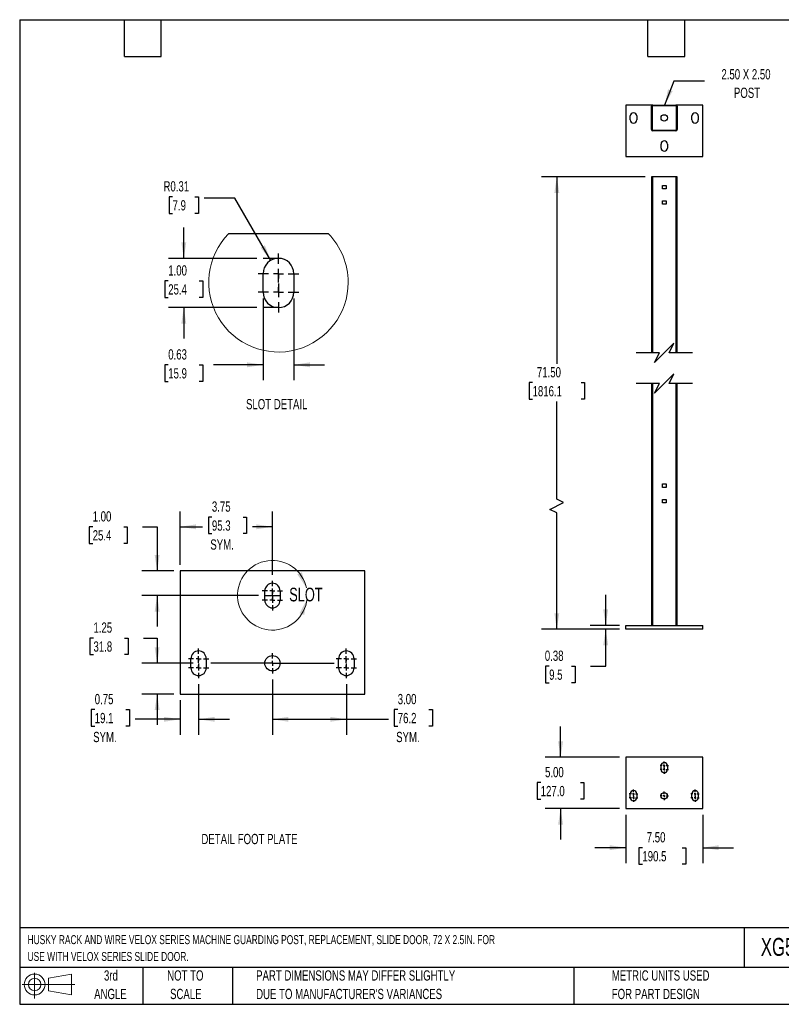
# Model space of a CAD drawing. Header units: inches. Extents: x 0.2 to 10.8, y 0.2 to 8.2.
# Tile 1 of 2: x 0.2 to 6.4, y 0.2 to 8.2. Entities that reach past the tile are written whole.
import ezdxf

# ---------------------------------------------------------------- set-up
doc = ezdxf.new("R2010")
doc.units = ezdxf.units.IN
doc.header["$MEASUREMENT"] = 0
doc.linetypes.add('CENTERX2', pattern=[0.8, 0.5, -0.1, 0.1, -0.1])
doc.layers.add('CENTER', color=40, linetype='CENTERX2')
doc.layers.add('DIMENSIONS', color=140, linetype='Continuous', lineweight=25)
doc.layers.add('TEXT', color=140, linetype='Continuous', lineweight=25)
doc.styles.add('SLDTEXTSTYLE0', font='TXT', dxfattribs={"width": 0.7})
doc.dimstyles.new('SLDDIMSTYLE0', dxfattribs={"dimtxt": 0.084961, "dimasz": 0.13, "dimexe": 0, "dimexo": 0.0625, "dimgap": 0.02124, "dimtad": 0, "dimtih": 1, "dimtoh": 1, "dimlfac": 12, "dimrnd": 1e-09, "dimzin": 4, "dimdsep": 46, "dimtxsty": 'SLDTEXTSTYLE0', "dimsah": 1, "dimcen": 0.09, "dimadec": 0, "dimazin": 1, "dimtfac": 1, "dimtofl": 0, "dimtmove": 0, "dimatfit": 3, "dimfxl": 0, "dimfrac": 2, "dimtolj": 1, "dimtzin": 12, "dimarcsym": 0})
doc.dimstyles.new('SLDDIMSTYLE1', dxfattribs={"dimtxt": 0.084961, "dimasz": 0.13, "dimexe": 0, "dimexo": 0.0625, "dimgap": 0.02124, "dimtad": 0, "dimtih": 1, "dimtoh": 1, "dimlfac": 12, "dimrnd": 1e-09, "dimdsep": 46, "dimtxsty": 'SLDTEXTSTYLE0', "dimsah": 1, "dimcen": 0.09, "dimadec": 0, "dimazin": 2, "dimtfac": 1, "dimtmove": 0, "dimatfit": 0, "dimfxl": 0, "dimfrac": 2, "dimtolj": 1, "dimtzin": 12, "dimarcsym": 0})
doc.dimstyles.new('SLDDIMSTYLE10', dxfattribs={"dimtxt": 0.084961, "dimasz": 0.13, "dimexe": 0, "dimexo": 0.0625, "dimgap": 0.02124, "dimtad": 0, "dimtih": 1, "dimtoh": 1, "dimlfac": 2.5, "dimrnd": 1e-09, "dimdsep": 46, "dimtxsty": 'SLDTEXTSTYLE0', "dimsah": 1, "dimcen": 0.09, "dimadec": 0, "dimazin": 2, "dimtfac": 1, "dimtmove": 0, "dimatfit": 0, "dimfxl": 0, "dimfrac": 2, "dimtolj": 1, "dimtzin": 12, "dimarcsym": 0})
doc.dimstyles.new('SLDDIMSTYLE2', dxfattribs={"dimtxt": 0.084961, "dimasz": 0.13, "dimexe": 0, "dimexo": 0.0625, "dimgap": 0.02124, "dimtad": 0, "dimtih": 1, "dimtoh": 1, "dimlfac": 12, "dimrnd": 1e-09, "dimzin": 4, "dimdsep": 46, "dimtxsty": 'SLDTEXTSTYLE0', "dimsah": 1, "dimcen": 0.09, "dimadec": 0, "dimazin": 1, "dimtfac": 1, "dimtmove": 0, "dimatfit": 0, "dimfxl": 0, "dimfrac": 2, "dimtolj": 1, "dimtzin": 12, "dimarcsym": 0})
doc.dimstyles.new('SLDDIMSTYLE3', dxfattribs={"dimtxt": 0.084961, "dimasz": 0.13, "dimexe": 0, "dimexo": 0.0625, "dimgap": 0.02124, "dimtad": 0, "dimtih": 1, "dimtoh": 1, "dimlfac": 5, "dimrnd": 1e-09, "dimzin": 12, "dimdsep": 46, "dimtxsty": 'SLDTEXTSTYLE0', "dimsah": 1, "dimcen": 0.09, "dimadec": 0, "dimazin": 3, "dimtfac": 1, "dimtmove": 0, "dimatfit": 0, "dimfxl": 0, "dimfrac": 2, "dimtolj": 1, "dimtzin": 12, "dimarcsym": 0})
doc.dimstyles.new('SLDDIMSTYLE4', dxfattribs={"dimtxt": 0.084961, "dimasz": 0.13, "dimexe": 0, "dimexo": 0.0625, "dimgap": 0.02124, "dimtad": 0, "dimtih": 1, "dimtoh": 1, "dimlfac": 5, "dimrnd": 1e-09, "dimzin": 4, "dimdsep": 46, "dimtxsty": 'SLDTEXTSTYLE0', "dimsah": 1, "dimcen": 0.09, "dimadec": 0, "dimazin": 1, "dimtfac": 1, "dimtmove": 0, "dimatfit": 0, "dimfxl": 0, "dimfrac": 2, "dimtolj": 1, "dimtzin": 12, "dimarcsym": 0})
doc.dimstyles.new('SLDDIMSTYLE5', dxfattribs={"dimtxt": 0.084961, "dimasz": 0.13, "dimexe": 0, "dimexo": 0.0625, "dimgap": 0.02124, "dimtad": 0, "dimtih": 1, "dimtoh": 1, "dimlfac": 5, "dimrnd": 1e-09, "dimdsep": 46, "dimtxsty": 'SLDTEXTSTYLE0', "dimsah": 1, "dimcen": 0.09, "dimadec": 0, "dimazin": 2, "dimtfac": 1, "dimtmove": 0, "dimatfit": 0, "dimfxl": 0, "dimfrac": 2, "dimtolj": 1, "dimtzin": 12, "dimarcsym": 0})
doc.dimstyles.new('SLDDIMSTYLE6', dxfattribs={"dimtxt": 0.084961, "dimasz": 0.13, "dimexe": 0, "dimexo": 0.0625, "dimgap": 0.02124, "dimtad": 0, "dimtih": 1, "dimtoh": 1, "dimlfac": 5, "dimrnd": 1e-09, "dimzin": 4, "dimdsep": 46, "dimtxsty": 'SLDTEXTSTYLE0', "dimsah": 1, "dimcen": 0.09, "dimadec": 0, "dimazin": 1, "dimtfac": 1, "dimtofl": 0, "dimtmove": 0, "dimatfit": 3, "dimfxl": 0, "dimfrac": 2, "dimtolj": 1, "dimtzin": 12, "dimarcsym": 0})
doc.dimstyles.new('SLDDIMSTYLE7', dxfattribs={"dimtxt": 0.084961, "dimasz": 0.13, "dimexe": 0, "dimexo": 0.0625, "dimgap": 0.02124, "dimtad": 0, "dimtih": 1, "dimtoh": 1, "dimlfac": 5, "dimrnd": 1e-09, "dimzin": 12, "dimdsep": 46, "dimtxsty": 'SLDTEXTSTYLE0', "dimsah": 1, "dimcen": 0.09, "dimadec": 0, "dimazin": 3, "dimtfac": 1, "dimtofl": 0, "dimtmove": 0, "dimatfit": 3, "dimfxl": 0, "dimfrac": 2, "dimtolj": 1, "dimtzin": 12, "dimarcsym": 0})
doc.dimstyles.new('SLDDIMSTYLE8', dxfattribs={"dimtxt": 0.084961, "dimasz": 0.13, "dimexe": 0, "dimexo": 0.0625, "dimgap": 0.02124, "dimtad": 0, "dimtih": 1, "dimtoh": 1, "dimlfac": 2.5, "dimrnd": 1e-09, "dimzin": 4, "dimdsep": 46, "dimtxsty": 'SLDTEXTSTYLE0', "dimsah": 1, "dimcen": 0.09, "dimadec": 0, "dimazin": 1, "dimtfac": 1, "dimtmove": 0, "dimatfit": 0, "dimfxl": 0, "dimfrac": 2, "dimtolj": 1, "dimtzin": 12, "dimarcsym": 0})
doc.dimstyles.new('SLDDIMSTYLE9', dxfattribs={"dimtxt": 0.084961, "dimasz": 0.13, "dimexe": 0, "dimexo": 0.0625, "dimgap": 0.02124, "dimtad": 0, "dimtih": 1, "dimtoh": 1, "dimlfac": 2.5, "dimrnd": 1e-09, "dimdsep": 46, "dimtxsty": 'SLDTEXTSTYLE0', "dimsah": 1, "dimcen": 0, "dimadec": 0, "dimazin": 2, "dimtfac": 1, "dimtofl": 0, "dimtmove": 0, "dimatfit": 3, "dimfxl": 0, "dimfrac": 2, "dimtolj": 1, "dimtzin": 12, "dimarcsym": 0})

# ---------------------------------------------------------------- blocks, each defined once
blk = doc.blocks.new('Block11')
at = {"color": 7, "linetype": 'Continuous', "lineweight": 18}
for p, q in [((0.1019, 0.2091), (0.1019, 0)), ((0.2157, 0.1641), (0.4006, 0.1981)), ((0.2157, 0.0628), (0.2157, 0.1641)), ((0.4006, 0.1981), (0.4006, 0.0288)), ((0, 0.1135), (0.4281, 0.1135)), ((0.2157, 0.0628), (0.4006, 0.0288))]:
    blk.add_line(p, q, dxfattribs=at)
for radius in [0.0846, 0.0506]:
    blk.add_circle((0.1019, 0.1135), radius, dxfattribs=at)
blk = doc.blocks.new('Block12')
at = {"color": 7, "linetype": 'Continuous'}
blk.add_blockref('Block11', (0, 0), dxfattribs=at)
blk = doc.blocks.new('_D')
at = {"layer": 'DIMENSIONS'}
for p, q in [((5.3301, 6.9728), (4.4868, 6.9728)), ((4.6118, 6.9728), (4.6118, 5.4551)), ((4.4149, 5.301), (4.3863, 5.301)), ((4.3863, 5.301), (4.3863, 5.166)), ((4.8087, 5.301), (4.8372, 5.301)), ((4.8372, 5.301), (4.8372, 5.166)), ((4.3863, 5.166), (4.4149, 5.166)), ((4.6118, 4.3544), (4.6118, 5.147)), ((4.8372, 5.166), (4.8087, 5.166)), ((4.5562, 4.2711), (4.6673, 4.3266)), ((4.6673, 4.3266), (4.6118, 4.3544)), ((4.6118, 4.2433), (4.5562, 4.2711)), ((4.6118, 3.2967), (4.6118, 4.2433)), ((5.1218, 3.2967), (4.4868, 3.2967))]:
    blk.add_line(p, q, dxfattribs=at)
for points in [[(4.6118, 6.9728), (4.5918, 6.8428), (4.6318, 6.8428)], [(4.6118, 3.2967), (4.6318, 3.4267), (4.5918, 3.4267)]]:
    blk.add_solid(points, dxfattribs=at)
at = {"layer": 'DIMENSIONS', "char_height": 0.08333, "attachment_point": 1, "style": 'SLDTEXTSTYLE0'}
for s, insert in [('71.50', (4.4502, 5.4275)), ('1816.1', (4.4149, 5.2734))]:
    blk.add_mtext(s, dxfattribs=dict(at, insert=insert))
blk = doc.blocks.new('_D_1')
at = {"layer": 'DIMENSIONS'}
for p, q in [((5.0087, 3.3279), (5.0087, 3.5779)), ((5.1218, 3.3279), (4.8837, 3.3279)), ((5.1218, 3.2967), (4.8837, 3.2967)), ((5.0087, 2.9975), (5.0087, 3.2967)), ((4.5496, 2.9975), (4.5211, 2.9975)), ((4.5211, 2.9975), (4.5211, 2.8624)), ((4.7314, 2.9975), (4.7599, 2.9975)), ((4.7599, 2.9975), (4.7599, 2.8624)), ((4.8845, 2.9975), (5.0087, 2.9975)), ((4.5211, 2.8624), (4.5496, 2.8624)), ((4.7599, 2.8624), (4.7314, 2.8624))]:
    blk.add_line(p, q, dxfattribs=at)
for points in [[(5.0087, 3.3279), (5.0287, 3.4579), (4.9887, 3.4579)], [(5.0087, 3.2967), (4.9887, 3.1667), (5.0287, 3.1667)]]:
    blk.add_solid(points, dxfattribs=at)
at = {"layer": 'DIMENSIONS', "char_height": 0.08333, "attachment_point": 1, "style": 'SLDTEXTSTYLE0'}
for s, insert in [('0.38', (4.5143, 3.1239)), ('9.5', (4.5496, 2.9699))]:
    blk.add_mtext(s, dxfattribs=dict(at, insert=insert))
blk = doc.blocks.new('_D_2')
at = {"layer": 'DIMENSIONS'}
for p, q in [((4.6423, 2.2568), (4.6423, 2.5068)), ((5.1218, 2.2568), (4.5173, 2.2568)), ((4.4808, 2.0519), (4.4522, 2.0519)), ((4.4522, 2.0519), (4.4522, 1.9168)), ((4.8039, 2.0519), (4.8324, 2.0519)), ((4.8324, 2.0519), (4.8324, 1.9168)), ((4.4522, 1.9168), (4.4808, 1.9168)), ((5.1218, 1.8401), (4.5173, 1.8401)), ((4.6423, 1.8401), (4.6423, 1.5901)), ((4.8324, 1.9168), (4.8039, 1.9168))]:
    blk.add_line(p, q, dxfattribs=at)
for points in [[(4.6423, 2.2568), (4.6623, 2.3868), (4.6223, 2.3868)], [(4.6423, 1.8401), (4.6223, 1.7101), (4.6623, 1.7101)]]:
    blk.add_solid(points, dxfattribs=at)
at = {"layer": 'DIMENSIONS', "char_height": 0.08333, "attachment_point": 1, "style": 'SLDTEXTSTYLE0'}
for s, insert in [('5.00', (4.5161, 2.1783)), ('127.0', (4.4808, 2.0243))]:
    blk.add_mtext(s, dxfattribs=dict(at, insert=insert))
blk = doc.blocks.new('_D_3')
at = {"layer": 'DIMENSIONS'}
for p, q in [((5.1718, 1.7901), (5.1718, 1.3975)), ((5.7968, 1.7901), (5.7968, 1.3975)), ((5.1718, 1.5225), (4.9218, 1.5225)), ((5.3066, 1.5225), (5.2781, 1.5225)), ((5.2781, 1.5225), (5.2781, 1.3875)), ((5.6298, 1.5225), (5.6583, 1.5225)), ((5.6583, 1.5225), (5.6583, 1.3875)), ((5.7968, 1.5225), (6.0468, 1.5225)), ((5.2781, 1.3875), (5.3066, 1.3875)), ((5.6583, 1.3875), (5.6298, 1.3875))]:
    blk.add_line(p, q, dxfattribs=at)
for points in [[(5.1718, 1.5225), (5.0418, 1.5425), (5.0418, 1.5025)], [(5.7968, 1.5225), (5.9268, 1.5025), (5.9268, 1.5425)]]:
    blk.add_solid(points, dxfattribs=at)
at = {"layer": 'DIMENSIONS', "char_height": 0.08333, "attachment_point": 1, "style": 'SLDTEXTSTYLE0'}
for s, insert in [('7.50', (5.342, 1.6489)), ('190.5', (5.3066, 1.4949))]:
    blk.add_mtext(s, dxfattribs=dict(at, insert=insert))
blk = doc.blocks.new('SW_CENTERMARKSYMBOL_0')
at = {"layer": 'CENTER', "color": 0}
for p, q in [((-0.0167, 0), (-0.0344, 0)), ((0, 0), (-0.0083, 0)), ((0, 0.0167), (0, 0.0344)), ((0, 0), (0, 0.0083)), ((0, 0), (0, -0.0083)), ((0, 0), (0.0083, 0)), ((0.0167, 0), (0.0344, 0)), ((0, -0.0167), (0, -0.0344))]:
    blk.add_line(p, q, dxfattribs=at)
blk = doc.blocks.new('SW_CENTERMARKSYMBOL_1')
at = {"layer": 'CENTER', "color": 0}
for p, q in [((-0.0167, 0), (-0.0344, 0)), ((0, 0), (-0.0083, 0)), ((0, 0.0167), (0, 0.0344)), ((0, 0), (0, 0.0083)), ((0, 0), (0, -0.0083)), ((0, 0), (0.0083, 0)), ((0.0167, 0), (0.0344, 0)), ((0, -0.0167), (0, -0.0344))]:
    blk.add_line(p, q, dxfattribs=at)
blk = doc.blocks.new('SW_CENTERMARKSYMBOL_2')
at = {"layer": 'CENTER', "color": 0}
for p, q in [((-0.0167, 0), (-0.0344, 0)), ((0, 0), (-0.0083, 0)), ((0, 0.0167), (0, 0.0344)), ((0, 0), (0, 0.0083)), ((0, 0), (0, -0.0083)), ((0, 0), (0.0083, 0)), ((0.0167, 0), (0.0344, 0)), ((0, -0.0167), (0, -0.0344))]:
    blk.add_line(p, q, dxfattribs=at)
blk = doc.blocks.new('SW_CENTERMARKSYMBOL_3')
at = {"layer": 'CENTER', "color": 0}
for p, q in [((-0.0167, 0), (-0.0344, 0)), ((0, 0), (-0.0083, 0)), ((0, 0.0167), (0, 0.0344)), ((0, 0), (0, 0.0083)), ((0, 0), (0, -0.0083)), ((0, 0), (0.0083, 0)), ((0.0167, 0), (0.0344, 0)), ((0, -0.0167), (0, -0.0344))]:
    blk.add_line(p, q, dxfattribs=at)
blk = doc.blocks.new('SW_CENTERMARKSYMBOL_4')
at = {"layer": 'CENTER', "color": 0}
for p, q in [((-0.0167, 0), (-0.0344, 0)), ((0, 0), (-0.0083, 0)), ((0, 0.0167), (0, 0.0344)), ((0, 0), (0, 0.0083)), ((0, 0), (0, -0.0083)), ((0, 0), (0.0083, 0)), ((0.0167, 0), (0.0344, 0)), ((0, -0.0167), (0, -0.0344))]:
    blk.add_line(p, q, dxfattribs=at)
blk = doc.blocks.new('SW_CENTERMARKSYMBOL_5')
at = {"layer": 'CENTER', "color": 0}
for p, q in [((-0.0167, 0), (-0.0344, 0)), ((0, 0), (-0.0083, 0)), ((0, 0.0167), (0, 0.0344)), ((0, 0), (0, 0.0083)), ((0, 0), (0, -0.0083)), ((0, 0), (0.0083, 0)), ((0.0167, 0), (0.0344, 0)), ((0, -0.0167), (0, -0.0344))]:
    blk.add_line(p, q, dxfattribs=at)
blk = doc.blocks.new('SW_CENTERMARKSYMBOL_6')
at = {"layer": 'CENTER', "color": 0}
for p, q in [((-0.0167, 0), (-0.0344, 0)), ((0, 0), (-0.0083, 0)), ((0, 0.0167), (0, 0.0344)), ((0, 0), (0, 0.0083)), ((0, 0), (0, -0.0083)), ((0, 0), (0.0083, 0)), ((0.0167, 0), (0.0344, 0)), ((0, -0.0167), (0, -0.0344))]:
    blk.add_line(p, q, dxfattribs=at)
blk = doc.blocks.new('_D_4')
at = {"layer": 'DIMENSIONS'}
for p, q in [((0.849, 3.2262), (0.8205, 3.2262)), ((0.8205, 3.2262), (0.8205, 3.0912)), ((1.1015, 3.2262), (1.13, 3.2262)), ((1.13, 3.2262), (1.13, 3.0912)), ((1.2547, 3.2262), (1.3661, 3.2262)), ((1.3661, 3.2262), (1.3661, 3.0208)), ((0.8205, 3.0912), (0.849, 3.0912)), ((1.13, 3.0912), (1.1015, 3.0912)), ((1.659, 3.0208), (1.2411, 3.0208)), ((1.5025, 2.7708), (1.2411, 2.7708)), ((1.3661, 2.7708), (1.3661, 2.5208))]:
    blk.add_line(p, q, dxfattribs=at)
for points in [[(1.3661, 3.0208), (1.3861, 3.1508), (1.3461, 3.1508)], [(1.3661, 2.7708), (1.3461, 2.6408), (1.3861, 2.6408)]]:
    blk.add_solid(points, dxfattribs=at)
at = {"layer": 'DIMENSIONS', "char_height": 0.08333, "attachment_point": 1, "style": 'SLDTEXTSTYLE0'}
for s, insert in [('1.25', (0.849, 3.3527)), ('31.8', (0.849, 3.1986))]:
    blk.add_mtext(s, dxfattribs=dict(at, insert=insert))
blk = doc.blocks.new('_D_5')
at = {"layer": 'DIMENSIONS'}
for p, q in [((0.8426, 4.1297), (0.814, 4.1297)), ((0.814, 4.1297), (0.814, 3.9947)), ((1.095, 4.1297), (1.1236, 4.1297)), ((1.1236, 4.1297), (1.1236, 3.9947)), ((1.2482, 4.1297), (1.3661, 4.1297)), ((1.3661, 4.1297), (1.3661, 3.7708)), ((0.814, 3.9947), (0.8426, 3.9947)), ((1.1236, 3.9947), (1.095, 3.9947)), ((1.5025, 3.7708), (1.2411, 3.7708)), ((2.19, 3.5708), (1.2411, 3.5708)), ((1.3661, 3.5708), (1.3661, 3.3208))]:
    blk.add_line(p, q, dxfattribs=at)
for points in [[(1.3661, 3.7708), (1.3861, 3.9008), (1.3461, 3.9008)], [(1.3661, 3.5708), (1.3461, 3.4408), (1.3861, 3.4408)]]:
    blk.add_solid(points, dxfattribs=at)
at = {"layer": 'DIMENSIONS', "char_height": 0.08333, "attachment_point": 1, "style": 'SLDTEXTSTYLE0'}
for s, insert in [('1.00', (0.8426, 4.2561)), ('25.4', (0.8426, 4.1021))]:
    blk.add_mtext(s, dxfattribs=dict(at, insert=insert))
blk = doc.blocks.new('_D_6')
at = {"layer": 'DIMENSIONS'}
for p, q in [((1.7025, 2.8508), (1.7025, 2.4407)), ((1.5525, 2.7208), (1.5525, 2.4407)), ((0.8593, 2.6452), (0.8308, 2.6452)), ((0.8308, 2.6452), (0.8308, 2.5101)), ((1.1118, 2.6452), (1.1403, 2.6452)), ((1.1403, 2.6452), (1.1403, 2.5101)), ((1.5525, 2.5657), (1.1879, 2.5657)), ((1.7025, 2.5657), (1.9525, 2.5657)), ((0.8308, 2.5101), (0.8593, 2.5101)), ((1.1403, 2.5101), (1.1118, 2.5101))]:
    blk.add_line(p, q, dxfattribs=at)
for points in [[(1.5525, 2.5657), (1.4225, 2.5857), (1.4225, 2.5457)], [(1.7025, 2.5657), (1.8325, 2.5457), (1.8325, 2.5857)]]:
    blk.add_solid(points, dxfattribs=at)
at = {"layer": 'DIMENSIONS', "char_height": 0.08333, "attachment_point": 1, "style": 'SLDTEXTSTYLE0'}
for s, insert in [('0.75', (0.8593, 2.7716)), ('19.1', (0.8593, 2.6176)), ('SYM.', (0.8464, 2.4635))]:
    blk.add_mtext(s, dxfattribs=dict(at, insert=insert))
blk = doc.blocks.new('_D_7')
at = {"layer": 'DIMENSIONS'}
for p, q in [((2.3025, 2.8883), (2.3025, 2.4407)), ((2.9025, 2.8508), (2.9025, 2.4407)), ((3.3199, 2.6452), (3.2914, 2.6452)), ((3.2914, 2.6452), (3.2914, 2.5101)), ((3.5724, 2.6452), (3.6009, 2.6452)), ((3.6009, 2.6452), (3.6009, 2.5101)), ((2.3025, 2.5657), (2.9025, 2.5657)), ((2.9025, 2.5657), (3.2438, 2.5657)), ((3.2914, 2.5101), (3.3199, 2.5101)), ((3.6009, 2.5101), (3.5724, 2.5101))]:
    blk.add_line(p, q, dxfattribs=at)
for points in [[(2.3025, 2.5657), (2.4325, 2.5457), (2.4325, 2.5857)], [(2.9025, 2.5657), (2.7725, 2.5857), (2.7725, 2.5457)]]:
    blk.add_solid(points, dxfattribs=at)
at = {"layer": 'DIMENSIONS', "char_height": 0.08333, "attachment_point": 1, "style": 'SLDTEXTSTYLE0'}
for s, insert in [('3.00', (3.3199, 2.7716)), ('76.2', (3.3199, 2.6176)), ('SYM.', (3.307, 2.4635))]:
    blk.add_mtext(s, dxfattribs=dict(at, insert=insert))
blk = doc.blocks.new('_D_8')
at = {"layer": 'DIMENSIONS'}
for p, q in [((1.5525, 3.8208), (1.5525, 4.2547)), ((2.3025, 3.7408), (2.3025, 4.2547)), ((1.8109, 4.2092), (1.7824, 4.2092)), ((1.7824, 4.2092), (1.7824, 4.0741)), ((2.0634, 4.2092), (2.0919, 4.2092)), ((2.0919, 4.2092), (2.0919, 4.0741)), ((1.5525, 4.1297), (1.7348, 4.1297)), ((2.3025, 4.1297), (2.1395, 4.1297)), ((1.7824, 4.0741), (1.8109, 4.0741)), ((2.0919, 4.0741), (2.0634, 4.0741))]:
    blk.add_line(p, q, dxfattribs=at)
for points in [[(1.5525, 4.1297), (1.6825, 4.1097), (1.6825, 4.1497)], [(2.3025, 4.1297), (2.1725, 4.1497), (2.1725, 4.1097)]]:
    blk.add_solid(points, dxfattribs=at)
at = {"layer": 'DIMENSIONS', "char_height": 0.08333, "attachment_point": 1, "style": 'SLDTEXTSTYLE0'}
for s, insert in [('3.75', (1.8109, 4.3356)), ('95.3', (1.8109, 4.1816)), ('SYM.', (1.7979, 4.0275))]:
    blk.add_mtext(s, dxfattribs=dict(at, insert=insert))
blk = doc.blocks.new('SW_CENTERMARKSYMBOL_7')
at = {"layer": 'CENTER', "color": 0}
for p, q in [((0, 0.04), (0, 0.0825)), ((-0.04, 0), (-0.0825, 0)), ((0, 0), (-0.02, 0)), ((0, 0), (0, 0.02)), ((0, 0), (0, -0.02)), ((0, 0), (0.02, 0)), ((0.04, 0), (0.0825, 0)), ((0, -0.04), (0, -0.0825))]:
    blk.add_line(p, q, dxfattribs=at)
blk = doc.blocks.new('SW_CENTERMARKSYMBOL_8')
at = {"layer": 'CENTER', "color": 0}
for p, q in [((0, 0.04), (0, 0.0825)), ((-0.04, 0), (-0.0825, 0)), ((0, 0), (-0.02, 0)), ((0, 0), (0, 0.02)), ((0, 0), (0, -0.02)), ((0, 0), (0.02, 0)), ((0.04, 0), (0.0825, 0)), ((0, -0.04), (0, -0.0825))]:
    blk.add_line(p, q, dxfattribs=at)
blk = doc.blocks.new('SW_CENTERMARKSYMBOL_9')
at = {"layer": 'CENTER', "color": 0}
for p, q in [((0, 0.04), (0, 0.0825)), ((-0.04, 0), (-0.0825, 0)), ((0, 0), (-0.02, 0)), ((0, 0), (0, 0.02)), ((0, 0), (0, -0.02)), ((0, 0), (0.02, 0)), ((0.04, 0), (0.0825, 0)), ((0, -0.04), (0, -0.0825))]:
    blk.add_line(p, q, dxfattribs=at)
blk = doc.blocks.new('SW_CENTERMARKSYMBOL_10')
at = {"layer": 'CENTER', "color": 0}
for p, q in [((0, 0.04), (0, 0.0825)), ((-0.04, 0), (-0.0825, 0)), ((0, 0), (-0.02, 0)), ((0, 0), (0, 0.02)), ((0, 0), (0, -0.02)), ((0, 0), (0.02, 0)), ((0.04, 0), (0.0825, 0)), ((0, -0.04), (0, -0.0825))]:
    blk.add_line(p, q, dxfattribs=at)
blk = doc.blocks.new('SW_CENTERMARKSYMBOL_11')
at = {"layer": 'CENTER', "color": 0}
for p, q in [((0, 0.04), (0, 0.0825)), ((-0.04, 0), (-0.0825, 0)), ((0, 0), (-0.02, 0)), ((0, 0), (0, 0.02)), ((0, 0), (0, -0.02)), ((0, 0), (0.02, 0)), ((0.04, 0), (0.0825, 0)), ((0, -0.04), (0, -0.0825))]:
    blk.add_line(p, q, dxfattribs=at)
blk = doc.blocks.new('SW_CENTERMARKSYMBOL_12')
at = {"layer": 'CENTER', "color": 0}
for p, q in [((0, 0.04), (0, 0.0825)), ((-0.04, 0), (-0.0825, 0)), ((0, 0), (-0.02, 0)), ((0, 0), (0, 0.02)), ((0, 0), (0, -0.02)), ((0, 0), (0.02, 0)), ((0.04, 0), (0.0825, 0)), ((0, -0.04), (0, -0.0825))]:
    blk.add_line(p, q, dxfattribs=at)
blk = doc.blocks.new('SW_CENTERMARKSYMBOL_13')
at = {"layer": 'CENTER', "color": 0}
for p, q in [((0, 0.04), (0, 0.0825)), ((-0.04, 0), (-0.0825, 0)), ((0, 0), (-0.02, 0)), ((0, 0), (0, 0.02)), ((0, 0), (0, -0.02)), ((0, 0), (0.02, 0)), ((0.04, 0), (0.0825, 0)), ((0, -0.04), (0, -0.0825))]:
    blk.add_line(p, q, dxfattribs=at)
blk = doc.blocks.new('_D_9')
at = {"layer": 'DIMENSIONS'}
for p, q in [((1.5825, 6.311), (1.5825, 6.561)), ((2.1764, 6.311), (1.4575, 6.311)), ((1.4562, 6.1281), (1.4277, 6.1281)), ((1.4277, 6.1281), (1.4277, 5.9931)), ((1.7087, 6.1281), (1.7372, 6.1281)), ((1.7372, 6.1281), (1.7372, 5.9931)), ((1.4277, 5.9931), (1.4562, 5.9931)), ((1.7372, 5.9931), (1.7087, 5.9931)), ((2.1764, 5.911), (1.4575, 5.911)), ((1.5825, 5.911), (1.5825, 5.661))]:
    blk.add_line(p, q, dxfattribs=at)
for points in [[(1.5825, 6.311), (1.6025, 6.441), (1.5625, 6.441)], [(1.5825, 5.911), (1.5625, 5.781), (1.6025, 5.781)]]:
    blk.add_solid(points, dxfattribs=at)
at = {"layer": 'DIMENSIONS', "char_height": 0.08333, "attachment_point": 1, "style": 'SLDTEXTSTYLE0'}
for s, insert in [('1.00', (1.4562, 6.2546)), ('25.4', (1.4562, 6.1005))]:
    blk.add_mtext(s, dxfattribs=dict(at, insert=insert))
blk = doc.blocks.new('_D_10')
at = {"layer": 'DIMENSIONS'}
for p, q in [((1.4916, 6.8112), (1.463, 6.8112)), ((1.463, 6.8112), (1.463, 6.6762)), ((1.6733, 6.8112), (1.7019, 6.8112)), ((1.7019, 6.8112), (1.7019, 6.6762)), ((1.9973, 6.7993), (1.7473, 6.7993)), ((2.2889, 6.2942), (1.9973, 6.7993)), ((1.463, 6.6762), (1.4916, 6.6762)), ((1.7019, 6.6762), (1.6733, 6.6762))]:
    blk.add_line(p, q, dxfattribs=at)
blk.add_solid([(2.2889, 6.2942), (2.2412, 6.4168), (2.2066, 6.3968)], dxfattribs=at)
at = {"layer": 'DIMENSIONS', "char_height": 0.08333, "attachment_point": 1, "style": 'SLDTEXTSTYLE0'}
for s, insert in [('R0.31', (1.4176, 6.9377)), ('7.9', (1.4916, 6.7836))]:
    blk.add_mtext(s, dxfattribs=dict(at, insert=insert))
blk = doc.blocks.new('_D_11')
at = {"layer": 'DIMENSIONS'}
for p, q in [((2.2264, 5.986), (2.2264, 5.3209)), ((2.4764, 5.986), (2.4764, 5.3209)), ((1.4562, 5.4459), (1.4277, 5.4459)), ((1.4277, 5.4459), (1.4277, 5.3109)), ((1.7087, 5.4459), (1.7372, 5.4459)), ((1.7372, 5.4459), (1.7372, 5.3109)), ((2.2264, 5.4459), (1.8238, 5.4459)), ((2.4764, 5.4459), (2.7264, 5.4459)), ((1.4277, 5.3109), (1.4562, 5.3109)), ((1.7372, 5.3109), (1.7087, 5.3109))]:
    blk.add_line(p, q, dxfattribs=at)
for points in [[(2.2264, 5.4459), (2.0964, 5.4659), (2.0964, 5.4259)], [(2.4764, 5.4459), (2.6064, 5.4259), (2.6064, 5.4659)]]:
    blk.add_solid(points, dxfattribs=at)
at = {"layer": 'DIMENSIONS', "char_height": 0.08333, "attachment_point": 1, "style": 'SLDTEXTSTYLE0'}
for s, insert in [('0.63', (1.4562, 5.5723)), ('15.9', (1.4562, 5.4183))]:
    blk.add_mtext(s, dxfattribs=dict(at, insert=insert))
blk = doc.blocks.new('SW_CENTERMARKSYMBOL_14')
at = {"layer": 'CENTER', "color": 0}
for p, q in [((0, 0.08), (0, 0.165)), ((-0.08, 0), (-0.165, 0)), ((0, 0), (-0.04, 0)), ((0, 0), (0, 0.04)), ((0, 0), (0, -0.04)), ((0, 0), (0.04, 0)), ((0.08, 0), (0.165, 0)), ((0, -0.08), (0, -0.165))]:
    blk.add_line(p, q, dxfattribs=at)
blk = doc.blocks.new('SW_CENTERMARKSYMBOL_15')
at = {"layer": 'CENTER', "color": 0}
for p, q in [((0, 0.08), (0, 0.165)), ((-0.08, 0), (-0.165, 0)), ((0, 0), (-0.04, 0)), ((0, 0), (0, 0.04)), ((0, 0), (0, -0.04)), ((0, 0), (0.04, 0)), ((0.08, 0), (0.165, 0)), ((0, -0.08), (0, -0.165))]:
    blk.add_line(p, q, dxfattribs=at)

msp = doc.modelspace()

# ---------------------------------------------------------------- linework, layer by layer
for p, q in [((5.17177, 7.55619), (5.17177, 7.13952)), ((5.3901, 7.55619), (5.17177, 7.55619)), ((5.3801, 7.35785), (5.3801, 7.54619)), ((5.38493, 7.54619), (5.38493, 7.35785)), ((5.3901, 7.55619), (5.57843, 7.55619)), ((5.57843, 7.55135), (5.3901, 7.55135)), ((5.79677, 7.55619), (5.57843, 7.55619)), ((5.5836, 7.35785), (5.5836, 7.54619)), ((5.58843, 7.54619), (5.58843, 7.35785)), ((5.79677, 7.13952), (5.79677, 7.55619)), ((5.20823, 7.4364), (5.20823, 7.46765)), ((5.26031, 7.46765), (5.26031, 7.4364)), ((5.70823, 7.4364), (5.70823, 7.46765)), ((5.76031, 7.46765), (5.76031, 7.4364)), ((5.3901, 7.35269), (5.57843, 7.35269)), ((5.57843, 7.34785), (5.3901, 7.34785)), ((5.45823, 7.20723), (5.45823, 7.23848)), ((5.51031, 7.23848), (5.51031, 7.20723)), ((5.17177, 7.13952), (5.79677, 7.13952)), ((5.3801, 6.97276), (5.3801, 6.78526)), ((5.3901, 6.97276), (5.3801, 6.97276)), ((5.3901, 5.54429), (5.3901, 6.97276)), ((5.57843, 6.97276), (5.3901, 6.97276)), ((5.57843, 6.97276), (5.57843, 5.54429)), ((5.58843, 6.97276), (5.57843, 6.97276)), ((5.58843, 6.78526), (5.58843, 6.97276)), ((5.46994, 6.90375), (5.49859, 6.90375)), ((5.46994, 6.8751), (5.46994, 6.90375)), ((5.49859, 6.90375), (5.49859, 6.8751)), ((5.49859, 6.8751), (5.46994, 6.8751)), ((5.3801, 6.78526), (5.38024, 6.78526)), ((5.3801, 6.78526), (5.3801, 6.77442)), ((5.3801, 6.77442), (5.3801, 6.69192)), ((5.3801, 6.77442), (5.38024, 6.77442)), ((5.38024, 6.78526), (5.38024, 6.68109)), ((5.46994, 6.77875), (5.49859, 6.77875)), ((5.46994, 6.7501), (5.46994, 6.77875)), ((5.49859, 6.7501), (5.46994, 6.7501)), ((5.49859, 6.77875), (5.49859, 6.7501)), ((5.58829, 6.78526), (5.58843, 6.78526)), ((5.58829, 6.68109), (5.58829, 6.78526)), ((5.58843, 6.77442), (5.58829, 6.77442)), ((5.58843, 6.77442), (5.58843, 6.78526)), ((5.58843, 6.69192), (5.58843, 6.77442)), ((5.3801, 6.69192), (5.3801, 6.68109)), ((5.3801, 6.69192), (5.38024, 6.69192)), ((5.38024, 6.68109), (5.3801, 6.68109)), ((5.3801, 6.68109), (5.3801, 5.54429)), ((5.58843, 6.69192), (5.58829, 6.69192)), ((5.58843, 6.68109), (5.58829, 6.68109)), ((5.58843, 6.68109), (5.58843, 6.69192)), ((5.58843, 5.54429), (5.58843, 6.68109)), ((2.75683, 6.51097), (1.94603, 6.51097)), ((2.22643, 6.03597), (2.22643, 6.18597)), ((2.47643, 6.18597), (2.47643, 6.03597)), ((5.3801, 5.29429), (5.3801, 4.06753)), ((5.3901, 3.32795), (5.3901, 5.29429)), ((5.57843, 5.29429), (5.57843, 3.32795)), ((5.58843, 4.06753), (5.58843, 5.29429)), ((5.46994, 4.47769), (5.49859, 4.47769)), ((5.46994, 4.44904), (5.46994, 4.47769)), ((5.49859, 4.44904), (5.46994, 4.44904)), ((5.49859, 4.47769), (5.49859, 4.44904)), ((5.46994, 4.35269), (5.49859, 4.35269)), ((5.46994, 4.32404), (5.46994, 4.35269)), ((5.49859, 4.32404), (5.46994, 4.32404)), ((5.49859, 4.35269), (5.49859, 4.32404)), ((5.3801, 4.06753), (5.38024, 4.06753)), ((5.3801, 4.06753), (5.3801, 4.0567)), ((5.3801, 4.0567), (5.3801, 3.9742)), ((5.3801, 4.0567), (5.38024, 4.0567)), ((5.38024, 4.06753), (5.38024, 3.96336)), ((5.58829, 4.06753), (5.58843, 4.06753)), ((5.58829, 3.96336), (5.58829, 4.06753)), ((5.58843, 4.0567), (5.58829, 4.0567)), ((5.58843, 4.0567), (5.58843, 4.06753)), ((5.58843, 3.9742), (5.58843, 4.0567)), ((5.3801, 3.9742), (5.3801, 3.96336)), ((5.3801, 3.9742), (5.38024, 3.9742)), ((5.3801, 3.96336), (5.3801, 3.32795)), ((5.38024, 3.96336), (5.3801, 3.96336)), ((5.58843, 3.9742), (5.58829, 3.9742)), ((5.58843, 3.96336), (5.58829, 3.96336)), ((5.58843, 3.96336), (5.58843, 3.9742)), ((5.58843, 3.32795), (5.58843, 3.96336)), ((1.55246, 3.77081), (1.55246, 2.77081)), ((3.05246, 3.77081), (1.55246, 3.77081)), ((3.05246, 2.77081), (3.05246, 3.77081)), ((2.23996, 3.53331), (2.23996, 3.60831)), ((2.36496, 3.60831), (2.36496, 3.53331)), ((5.17177, 3.2967), (5.17177, 3.32795)), ((5.17177, 3.32795), (5.79677, 3.32795)), ((5.79677, 3.2967), (5.17177, 3.2967)), ((5.79677, 3.2967), (5.79677, 3.32795)), ((1.63996, 2.98331), (1.63996, 3.05831)), ((1.76496, 3.05831), (1.76496, 2.98331)), ((2.83996, 2.98331), (2.83996, 3.05831)), ((2.96496, 3.05831), (2.96496, 2.98331)), ((1.55246, 2.77081), (3.05246, 2.77081)), ((5.17177, 2.25678), (5.17177, 1.84011)), ((5.79677, 2.25678), (5.17177, 2.25678)), ((5.79677, 1.84011), (5.79677, 2.25678)), ((5.45823, 2.15782), (5.45823, 2.18907)), ((5.51031, 2.18907), (5.51031, 2.15782)), ((5.20823, 1.92866), (5.20823, 1.95991)), ((5.26031, 1.95991), (5.26031, 1.92866)), ((5.70823, 1.92866), (5.70823, 1.95991)), ((5.76031, 1.95991), (5.76031, 1.92866)), ((5.17177, 1.84011), (5.79677, 1.84011))]:
    msp.add_line(p, q)
for centre, radius in [((5.48427, 7.45202), 0.02604), ((2.30246, 3.02081), 0.0625), ((5.48427, 1.94428), 0.02604)]:
    msp.add_circle(centre, radius)
for centre, radius, start, end in [((5.3901, 7.54619), 0.01, 90, 180), ((5.3901, 7.54619), 0.00517, 90, 180), ((5.57843, 7.54619), 0.01, 0, 90), ((5.57843, 7.54619), 0.00517, 0, 90), ((5.23427, 7.46765), 0.02604, 0, 180), ((5.73427, 7.46765), 0.02604, 0, 180), ((5.23427, 7.4364), 0.02604, 180, 0), ((5.73427, 7.4364), 0.02604, 180, 0), ((5.3901, 7.35785), 0.01, 180, 270), ((5.3901, 7.35785), 0.00517, 180, 270), ((5.57843, 7.35785), 0.01, 270, 0), ((5.57843, 7.35785), 0.00517, 270, 0), ((5.48427, 7.23848), 0.02604, 0, 180), ((5.48427, 7.20723), 0.02604, 180, 0), ((2.35143, 6.18597), 0.125, 0.000013, 179.999987), ((2.35143, 6.03597), 0.125, 180, 0), ((2.30246, 3.60831), 0.0625, 0, 180), ((2.30246, 3.53331), 0.0625, 180, 0), ((1.70246, 3.05831), 0.0625, 0, 180), ((2.90246, 3.05831), 0.0625, 0, 180), ((1.70246, 2.98331), 0.0625, 180, 0), ((2.90246, 2.98331), 0.0625, 180, 0), ((5.48427, 2.18907), 0.02604, 0, 180), ((5.48427, 2.15782), 0.02604, 180, 0), ((5.23427, 1.95991), 0.02604, 0, 180), ((5.23427, 1.92866), 0.02604, 180, 0), ((5.73427, 1.95991), 0.02604, 0, 180), ((5.73427, 1.92866), 0.02604, 180, 0)]:
    msp.add_arc(centre, radius, start, end)
at = {"color": 7, "linetype": 'Continuous', "lineweight": 18}
for centre, radius, start, end in [((2.35143, 6.1159), 0.56606, 135.739477, 0), ((2.35143, 6.1159), 0.56606, 0.000006, 44.260523), ((2.30246, 3.57327), 0.28303, 12.533028, 353.889899)]:
    msp.add_arc(centre, radius, start, end, dxfattribs=at)
for points in [[(2.57875, 3.63469), (2.54091, 3.76066), (2.5048, 3.74346)], [(2.58389, 3.54315), (2.52256, 3.42679), (2.56037, 3.41374)]]:
    msp.add_solid(points, dxfattribs=at)
at = {"layer": 'CENTER'}
for p, q in [((2.23996, 3.57081), (2.36496, 3.57081)), ((2.30246, 3.02081), (1.70904, 3.02081)), ((2.30246, 3.02081), (2.89783, 3.02081))]:
    msp.add_line(p, q, dxfattribs=at)
at = {"layer": 'DIMENSIONS'}
for p, q in [((2.35143, 6.31097), (2.22643, 6.31097)), ((2.35143, 5.91097), (2.22643, 5.91097))]:
    msp.add_line(p, q, dxfattribs=at)
at = {"layer": 'DIMENSIONS', "color": 140}
for p, q in [((5.56301, 5.62303), (5.48427, 5.54429)), ((5.52364, 5.54429), (5.56301, 5.62303)), ((5.4449, 5.54429), (5.2551, 5.54429)), ((5.48427, 5.54429), (5.40553, 5.46555)), ((5.40553, 5.46555), (5.4449, 5.54429)), ((5.71343, 5.54429), (5.52364, 5.54429)), ((5.56301, 5.37303), (5.48427, 5.29429)), ((5.52364, 5.29429), (5.56301, 5.37303)), ((5.4449, 5.29429), (5.2551, 5.29429)), ((5.48427, 5.29429), (5.40553, 5.21555)), ((5.40553, 5.21555), (5.4449, 5.29429)), ((5.71343, 5.29429), (5.52364, 5.29429))]:
    msp.add_line(p, q, dxfattribs=at)
at = {"layer": 'DIMENSIONS', "flags": 128}
msp.add_lwpolyline([(5.81184, 7.75136), (5.56184, 7.75136), (5.48737, 7.55619)], dxfattribs=at)
at = {"layer": 'DIMENSIONS'}
msp.add_solid([(5.48737, 7.55619), (5.5524, 7.67052), (5.51503, 7.68478)], dxfattribs=at)
at = {"layer": 'TEXT'}
for p, q in [((0.25, 8.25), (10.75, 8.25)), ((0.25, 8.25), (0.25, 0.25)), ((1.1, 7.95), (1.1, 8.25)), ((1.4, 7.95), (1.4, 8.25)), ((5.35, 7.95), (5.35, 8.25)), ((5.65, 7.95), (5.65, 8.25)), ((1.1, 7.95), (1.4, 7.95)), ((5.35, 7.95), (5.65, 7.95)), ((10.75, 0.87111), (0.25, 0.87111)), ((6.13224, 0.87111), (6.13224, 0.55)), ((10.75, 0.55), (0.25, 0.55)), ((1.25, 0.55), (1.25, 0.25)), ((1.97684, 0.55), (1.97684, 0.25)), ((4.74986, 0.55), (4.74986, 0.25)), ((0.25, 0.25), (10.75, 0.25))]:
    msp.add_line(p, q, dxfattribs=at)

# ---------------------------------------------------------------- block references
at = {"layer": 'CENTER'}
for name, p in [('SW_CENTERMARKSYMBOL_14', (2.35143, 6.18597)), ('SW_CENTERMARKSYMBOL_15', (2.35143, 6.03597)), ('SW_CENTERMARKSYMBOL_13', (2.30246, 3.60831)), ('SW_CENTERMARKSYMBOL_10', (2.30246, 3.53331)), ('SW_CENTERMARKSYMBOL_11', (1.70246, 3.05831)), ('SW_CENTERMARKSYMBOL_8', (2.90246, 3.05831)), ('SW_CENTERMARKSYMBOL_12', (1.70246, 2.98331)), ('SW_CENTERMARKSYMBOL_9', (2.30246, 3.02081)), ('SW_CENTERMARKSYMBOL_7', (2.90246, 2.98331)), ('SW_CENTERMARKSYMBOL_4', (5.48427, 2.18907)), ('SW_CENTERMARKSYMBOL_3', (5.48427, 2.15782)), ('SW_CENTERMARKSYMBOL_2', (5.23427, 1.95991)), ('SW_CENTERMARKSYMBOL_1', (5.23427, 1.92866)), ('SW_CENTERMARKSYMBOL_0', (5.48427, 1.94428)), ('SW_CENTERMARKSYMBOL_5', (5.73427, 1.95991)), ('SW_CENTERMARKSYMBOL_6', (5.73427, 1.92866))]:
    msp.add_blockref(name, p, dxfattribs=at)
at = {"layer": 'TEXT'}
msp.add_blockref('Block12', (0.26921, 0.2974), dxfattribs=at)

# ---------------------------------------------------------------- texts
at = {"color": 7, "linetype": 'Continuous', "lineweight": 18, "insert": (2.43856, 3.63469), "char_height": 0.111111, "attachment_point": 1, "style": 'SLDTEXTSTYLE0'}
msp.add_mtext('SLOT', dxfattribs=at)
at = {"layer": 'DIMENSIONS', "style": 'SLDTEXTSTYLE0'}
for s, insert, char_height, attachment_point in [('2.50 X 2.50', (6.14793, 7.8483), 0.0833333, 2), ('POST', (6.15615, 7.69782), 0.083333, 2), ('SLOT DETAIL', (2.33721, 5.16803), 0.0833333, 2), ('DETAIL FOOT PLATE', (1.7257, 1.63478), 0.0833333, 1)]:
    msp.add_mtext(s, dxfattribs=dict(at, insert=insert, char_height=char_height, attachment_point=attachment_point))
at = {"layer": 'TEXT', "style": 'SLDTEXTSTYLE0'}
for s, insert, char_height, attachment_point in [('HUSKY RACK AND WIRE VELOX SERIES MACHINE GUARDING POST, REPLACEMENT, SLIDE DOOR, 72 X 2.5IN. FOR', (0.31361, 0.81182), 0.0729167, 1), ('XG5506T', (6.26802, 0.78918), 0.145833, 1), ('USE WITH VELOX SERIES SLIDE DOOR.', (0.31361, 0.67523), 0.0729167, 1), ('3rd', (0.99065, 0.52614), 0.083333, 2), ('NOT TO', (1.59511, 0.52614), 0.083333, 2), ('PART DIMENSIONS MAY DIFFER SLIGHTLY', (2.17005, 0.52614), 0.0833333, 1), ('METRIC UNITS USED', (5.0582, 0.52614), 0.0833333, 1), ('ANGLE', (0.98681, 0.37566), 0.083333, 2), ('SCALE', (1.5989, 0.37566), 0.083333, 2), ("DUE TO MANUFACTURER'S VARIANCES", (2.17005, 0.37566), 0.0833333, 1), ('FOR PART DESIGN', (5.0582, 0.37566), 0.0833333, 1)]:
    msp.add_mtext(s, dxfattribs=dict(at, insert=insert, char_height=char_height, attachment_point=attachment_point))

# ---------------------------------------------------------------- dimensions: what is measured, and where the dimension line sits
at = {"layer": 'DIMENSIONS'}
for base, p1, p2, angle, text, dimstyle, picture, middle in [((4.61177, 3.2967), (5.3801, 6.97276), (5.17177, 3.2967), 90, '71.50', 'SLDDIMSTYLE0', '_D', (4.61177, 5.30102)), ((1.55246, 2.56568), (1.70246, 2.90081), (1.55246, 2.77081), 0, '<>\\PSYM.', 'SLDDIMSTYLE5', '_D_6', (0.98557, 2.56568))]:
    dim = msp.add_linear_dim(base=base, p1=p1, p2=p2, angle=angle, text=text, dimstyle=dimstyle, dxfattribs=at)
    dim.commit()
    dim.dimension.update_dxf_attribs({"geometry": picture, "text_midpoint": middle, "dimtype": 160})
dim = msp.add_radius_dim(center=(2.35143, 6.18597), mpoint=(2.28893, 6.29422), dimstyle='SLDDIMSTYLE9', dxfattribs=at)
dim.commit()
dim.dimension.update_dxf_attribs({"geometry": '_D_10', "text_midpoint": (1.58245, 6.79925), "dimtype": 164})
for base, p1, p2, angle, dimstyle, picture, middle in [((1.58245, 6.31097), (2.22643, 5.91097), (2.22643, 6.31097), 90, 'SLDDIMSTYLE8', '_D_9', (1.58245, 6.12814)), ((2.4764254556, 5.4459038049), (2.2264254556, 6.0359668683), (2.4764254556, 6.0359668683), 0, 'SLDDIMSTYLE10', '_D_11', (1.5824517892, 5.4459038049)), ((1.3661, 3.77081), (2.23996, 3.57081), (1.55246, 3.77081), 90, 'SLDDIMSTYLE4', '_D_5', (1.3661, 4.1297)), ((5.0087402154, 3.2966964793), (5.171767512, 3.3279464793), (5.171767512, 3.2966964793), 90, 'SLDDIMSTYLE1', '_D_1', (5.0087402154, 2.9974603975)), ((1.3661, 2.77081), (1.70904, 3.02081), (1.55246, 2.77081), 90, 'SLDDIMSTYLE3', '_D_4', (1.3661, 3.22622)), ((4.64234, 1.84011), (5.17177, 2.25678), (5.17177, 1.84011), 90, 'SLDDIMSTYLE2', '_D_2', (4.64234, 2.05187)), ((5.79677, 1.52248), (5.17177, 1.84011), (5.79677, 1.84011), 0, 'SLDDIMSTYLE2', '_D_3', (5.46819, 1.52248))]:
    dim = msp.add_linear_dim(base=base, p1=p1, p2=p2, angle=angle, dimstyle=dimstyle, dxfattribs=at)
    dim.commit()
    dim.dimension.update_dxf_attribs({"geometry": picture, "text_midpoint": middle, "dimtype": 160})
for base, p1, p2, dimstyle, picture, middle in [((2.30246, 4.1297), (1.55246, 3.77081), (2.30246, 3.69081), 'SLDDIMSTYLE7', '_D_8', (1.93714, 4.1297)), ((2.90246, 2.56568), (2.30246, 2.93831), (2.90246, 2.90081), 'SLDDIMSTYLE6', '_D_7', (3.44616, 2.56568))]:
    dim = msp.add_linear_dim(base=base, p1=p1, p2=p2, text='<>\\PSYM.', dimstyle=dimstyle, dxfattribs=at)
    dim.commit()
    dim.dimension.update_dxf_attribs({"geometry": picture, "text_midpoint": middle, "dimtype": 160})

doc.saveas('drawing.dxf')
